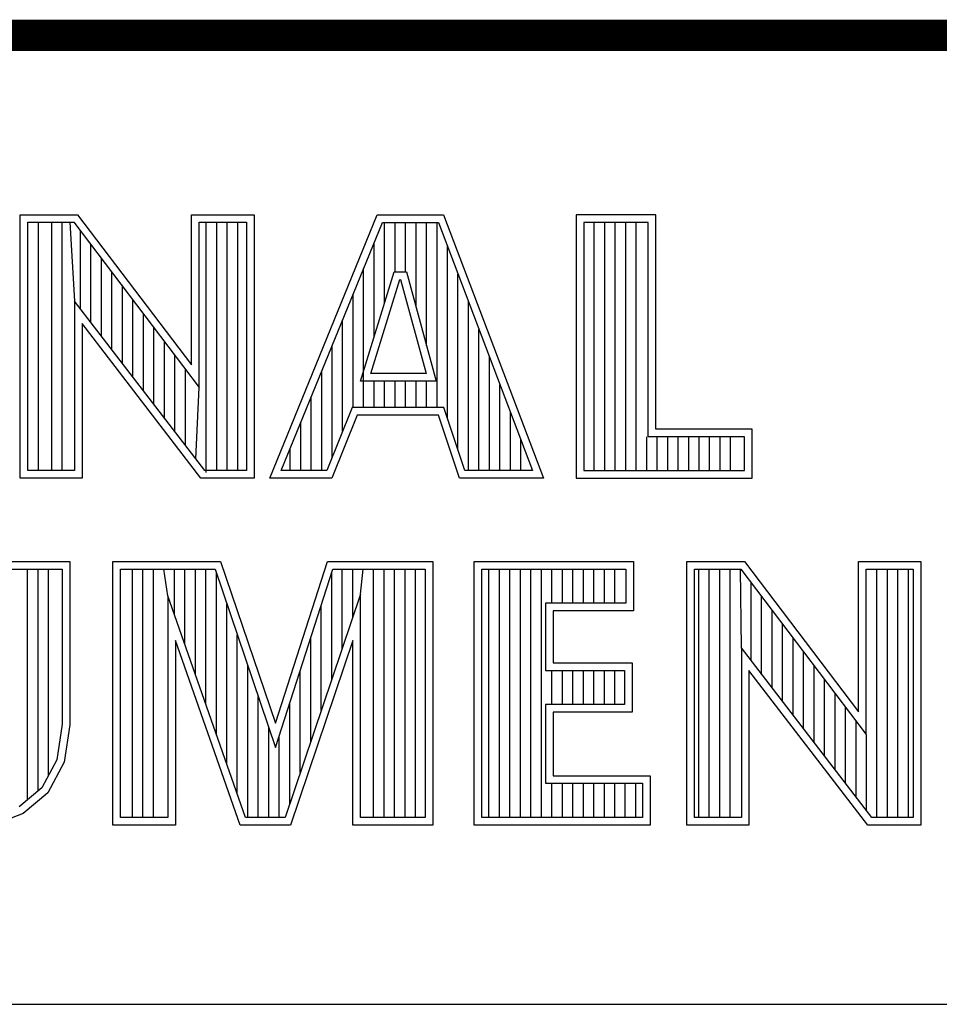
# Model space of a CAD drawing. Header units: inches. Extents: x 0 to 34, y 0 to 22.
# Tile 9 of 13: x 29.872 to 30.461, y 2.38 to 3.01. Entities that reach past the tile are written whole.
import ezdxf

# ---------------------------------------------------------------- set-up
doc = ezdxf.new("R2010")
doc.units = ezdxf.units.IN
doc.header["$LTSCALE"] = 1.87
doc.header["$MEASUREMENT"] = 0
doc.layers.get('0').update_dxf_attribs({"linetype": 'CONTINUOUS'})

msp = doc.modelspace()

# ---------------------------------------------------------------- linework, layer by layer
at = {"color": 2, "linetype": 'CONTINUOUS'}
for p, q in [((28.3793, 3.00033), (33.5093, 3.00033)), ((29.87266, 2.88524), (29.90947, 2.88524)), ((29.87266, 2.71662), (29.87266, 2.88524)), ((29.87754, 2.88035), (29.90705, 2.88035)), ((29.87754, 2.7215), (29.87754, 2.88035)), ((29.88447, 2.7215), (29.88447, 2.88035)), ((29.89289, 2.7215), (29.89289, 2.88035)), ((29.8996, 2.7215), (29.8996, 2.88035)), ((29.90461, 2.88035), (29.90745, 2.82993)), ((29.90705, 2.88035), (29.98726, 2.77463)), ((29.90947, 2.88524), (29.98238, 2.78914)), ((29.98238, 2.88524), (30.02241, 2.88524)), ((29.98238, 2.78914), (29.98238, 2.88524)), ((29.98726, 2.88035), (30.01752, 2.88035)), ((29.98726, 2.77463), (29.98726, 2.88035)), ((29.99186, 2.7202), (29.99186, 2.88035)), ((29.99857, 2.7215), (29.99857, 2.88035)), ((30.00528, 2.7215), (30.00528, 2.88035)), ((30.01199, 2.7215), (30.01199, 2.88035)), ((30.01752, 2.88035), (30.01752, 2.7215)), ((30.02241, 2.88524), (30.02241, 2.71662)), ((30.03241, 2.71669), (30.10125, 2.88513)), ((30.03968, 2.72157), (30.10453, 2.88025)), ((30.10125, 2.88513), (30.14376, 2.88513)), ((30.10453, 2.88025), (30.14039, 2.88025)), ((30.10596, 2.82873), (30.10596, 2.88025)), ((30.11267, 2.84865), (30.11267, 2.88025)), ((30.11938, 2.84865), (30.11938, 2.88025)), ((30.12609, 2.82593), (30.12609, 2.88025)), ((30.1328, 2.80125), (30.1328, 2.88025)), ((30.13952, 2.7618), (30.13952, 2.88025)), ((30.14039, 2.88025), (30.20063, 2.72157)), ((30.14376, 2.88513), (30.2077, 2.71669)), ((30.27954, 2.88513), (30.22867, 2.88513)), ((30.22867, 2.88513), (30.22867, 2.71669)), ((30.27466, 2.88025), (30.23355, 2.88025)), ((30.23355, 2.88025), (30.23355, 2.72157)), ((30.24019, 2.72157), (30.24019, 2.88025)), ((30.2469, 2.72157), (30.2469, 2.88025)), ((30.25361, 2.72157), (30.25361, 2.88025)), ((30.26032, 2.72157), (30.26032, 2.88025)), ((30.26704, 2.72157), (30.26704, 2.88025)), ((30.27466, 2.74318), (30.27466, 2.88025)), ((30.27954, 2.74806), (30.27954, 2.88513)), ((29.91132, 2.82489), (29.91132, 2.87472)), ((30.09925, 2.80702), (30.09925, 2.86732)), ((29.91803, 2.81617), (29.91803, 2.86587)), ((30.14623, 2.75482), (30.14623, 2.86487)), ((29.92474, 2.80744), (29.92474, 2.85703)), ((29.93146, 2.79872), (29.93146, 2.84818)), ((30.09051, 2.77874), (30.11211, 2.84865)), ((30.09253, 2.7618), (30.09253, 2.85089)), ((30.11211, 2.84865), (30.11991, 2.84865)), ((30.11991, 2.84865), (30.13892, 2.77874)), ((30.09712, 2.78362), (30.11571, 2.84377)), ((30.11571, 2.84377), (30.11618, 2.84377)), ((30.11618, 2.84377), (30.13254, 2.78362)), ((30.15294, 2.73488), (30.15294, 2.84719)), ((29.93817, 2.78999), (29.93817, 2.83934)), ((29.99086, 2.7215), (29.90745, 2.82993)), ((29.90745, 2.82993), (29.90745, 2.7215)), ((29.94488, 2.78127), (29.94488, 2.83049)), ((30.08582, 2.7618), (30.08582, 2.83447)), ((30.15965, 2.72157), (30.15965, 2.82951)), ((29.95159, 2.77255), (29.95159, 2.82165)), ((30.07911, 2.74674), (30.07911, 2.81805)), ((29.98845, 2.71662), (29.91233, 2.81558)), ((29.91233, 2.81558), (29.91233, 2.71662)), ((29.9583, 2.76382), (29.9583, 2.8128)), ((30.16636, 2.72157), (30.16636, 2.81183)), ((29.96501, 2.7551), (29.96501, 2.80395)), ((30.0724, 2.73005), (30.0724, 2.80163)), ((29.97172, 2.74637), (29.97172, 2.79511)), ((30.17307, 2.72157), (30.17307, 2.79415)), ((29.97844, 2.73765), (29.97844, 2.78626)), ((30.06569, 2.72157), (30.06569, 2.7852)), ((30.13892, 2.77874), (30.09051, 2.77874)), ((30.13254, 2.78362), (30.09712, 2.78362)), ((30.09925, 2.7618), (30.09925, 2.77874)), ((30.10596, 2.7618), (30.10596, 2.77874)), ((30.11267, 2.7618), (30.11267, 2.77874)), ((30.11938, 2.7618), (30.11938, 2.77874)), ((30.12609, 2.7618), (30.12609, 2.77874)), ((30.1328, 2.7618), (30.1328, 2.77874)), ((29.98515, 2.72892), (29.98726, 2.77463)), ((30.17978, 2.72157), (30.17978, 2.77647)), ((30.05898, 2.72157), (30.05898, 2.76878)), ((30.08516, 2.7618), (30.06899, 2.72157)), ((30.14388, 2.7618), (30.08516, 2.7618)), ((30.15742, 2.72157), (30.14388, 2.7618)), ((30.08846, 2.75692), (30.07229, 2.71669)), ((30.14037, 2.75692), (30.08846, 2.75692)), ((30.15391, 2.71669), (30.14037, 2.75692)), ((30.1865, 2.72157), (30.1865, 2.7588)), ((30.05226, 2.72157), (30.05226, 2.75236)), ((30.34116, 2.74806), (30.27954, 2.74806)), ((30.34116, 2.71669), (30.34116, 2.74806)), ((30.19321, 2.72157), (30.19321, 2.74112)), ((30.27375, 2.72157), (30.27375, 2.74318)), ((30.33627, 2.74318), (30.27466, 2.74318)), ((30.28046, 2.72157), (30.28046, 2.74318)), ((30.28717, 2.72157), (30.28717, 2.74318)), ((30.29388, 2.72157), (30.29388, 2.74318)), ((30.30059, 2.72157), (30.30059, 2.74318)), ((30.30731, 2.72157), (30.30731, 2.74318)), ((30.31402, 2.72157), (30.31402, 2.74318)), ((30.32073, 2.72157), (30.32073, 2.74318)), ((30.32744, 2.72157), (30.32744, 2.74318)), ((30.33627, 2.72157), (30.33627, 2.74318)), ((30.04555, 2.72157), (30.04555, 2.73593)), ((29.91233, 2.71662), (29.87266, 2.71662)), ((29.90745, 2.7215), (29.87754, 2.7215)), ((30.02241, 2.71662), (29.98845, 2.71662)), ((30.01752, 2.7215), (29.99086, 2.7215)), ((30.07229, 2.71669), (30.03241, 2.71669)), ((30.06899, 2.72157), (30.03968, 2.72157)), ((30.2077, 2.71669), (30.15391, 2.71669)), ((30.20063, 2.72157), (30.15742, 2.72157)), ((30.22867, 2.71669), (30.34116, 2.71669)), ((30.23355, 2.72157), (30.33627, 2.72157)), ((29.86103, 2.66323), (29.90452, 2.66323)), ((29.90452, 2.66323), (29.90452, 2.55883)), ((29.93211, 2.66323), (30.00096, 2.66323)), ((29.93211, 2.4947), (29.93211, 2.66323)), ((30.00096, 2.66323), (30.03611, 2.55981)), ((30.03611, 2.55981), (30.06933, 2.66323)), ((30.06933, 2.66323), (30.13674, 2.66323)), ((30.13674, 2.66323), (30.13674, 2.4947)), ((30.16332, 2.66323), (30.26532, 2.66323)), ((30.16332, 2.4947), (30.16332, 2.66323)), ((30.26532, 2.66323), (30.26532, 2.63176)), ((30.29952, 2.66331), (30.33633, 2.66331)), ((30.29952, 2.4947), (30.29952, 2.66331)), ((30.33633, 2.66331), (30.40924, 2.56722)), ((30.40924, 2.66331), (30.44927, 2.66331)), ((30.40924, 2.56722), (30.40924, 2.66331)), ((30.44927, 2.66331), (30.44927, 2.4947)), ((29.86591, 2.65835), (29.89964, 2.65835)), ((29.87748, 2.51081), (29.87748, 2.65835)), ((29.88419, 2.51643), (29.88419, 2.65835)), ((29.89091, 2.52653), (29.89091, 2.65835)), ((29.89964, 2.65835), (29.89964, 2.55921)), ((29.93699, 2.65835), (29.99746, 2.65835)), ((29.93699, 2.49958), (29.93699, 2.65835)), ((29.9446, 2.49958), (29.9446, 2.65835)), ((29.95131, 2.49958), (29.95131, 2.65835)), ((29.95802, 2.49958), (29.95802, 2.65835)), ((29.96719, 2.64142), (29.96473, 2.65835)), ((29.97145, 2.62929), (29.97145, 2.65835)), ((29.97816, 2.61015), (29.97816, 2.65835)), ((29.98487, 2.59102), (29.98487, 2.65835)), ((29.99158, 2.57188), (29.99158, 2.65835)), ((29.99746, 2.65835), (30.03624, 2.54426)), ((29.99829, 2.55275), (29.99829, 2.65592)), ((30.03624, 2.54426), (30.07289, 2.65835)), ((30.07212, 2.58785), (30.07212, 2.65595)), ((30.07289, 2.65835), (30.13186, 2.65835)), ((30.07883, 2.60768), (30.07883, 2.65835)), ((30.08554, 2.62751), (30.08554, 2.65835)), ((30.09058, 2.64239), (30.09225, 2.65835)), ((30.09897, 2.49958), (30.09897, 2.65835)), ((30.10568, 2.49958), (30.10568, 2.65835)), ((30.11239, 2.49958), (30.11239, 2.65835)), ((30.1191, 2.49958), (30.1191, 2.65835)), ((30.12581, 2.49958), (30.12581, 2.65835)), ((30.13186, 2.65835), (30.13186, 2.49958)), ((30.16821, 2.65835), (30.26044, 2.65835)), ((30.16821, 2.49958), (30.16821, 2.65835)), ((30.17279, 2.49958), (30.17279, 2.65835)), ((30.17951, 2.49958), (30.17951, 2.65835)), ((30.18622, 2.49958), (30.18622, 2.65835)), ((30.19293, 2.49958), (30.19293, 2.65835)), ((30.19964, 2.49958), (30.19964, 2.65835)), ((30.20635, 2.49958), (30.20635, 2.65835)), ((30.21306, 2.63664), (30.21306, 2.65835)), ((30.21977, 2.63664), (30.21977, 2.65835)), ((30.22649, 2.63664), (30.22649, 2.65835)), ((30.2332, 2.63664), (30.2332, 2.65835)), ((30.23991, 2.63664), (30.23991, 2.65835)), ((30.24662, 2.63664), (30.24662, 2.65835)), ((30.25333, 2.63664), (30.25333, 2.65835)), ((30.26044, 2.65835), (30.26044, 2.63664)), ((30.3044, 2.65843), (30.33391, 2.65843)), ((30.3044, 2.49958), (30.3044, 2.65843)), ((30.30703, 2.49958), (30.30703, 2.65843)), ((30.31374, 2.49958), (30.31374, 2.65843)), ((30.32045, 2.49958), (30.32045, 2.65843)), ((30.32716, 2.49958), (30.32716, 2.65843)), ((30.33431, 2.608), (30.33387, 2.65843)), ((30.33391, 2.65843), (30.41412, 2.55271)), ((30.41412, 2.65843), (30.44438, 2.65843)), ((30.41412, 2.55271), (30.41412, 2.65843)), ((30.42112, 2.49958), (30.42112, 2.65843)), ((30.42784, 2.49958), (30.42784, 2.65843)), ((30.43455, 2.49958), (30.43455, 2.65843)), ((30.44126, 2.49958), (30.44126, 2.65843)), ((30.44438, 2.65843), (30.44438, 2.49958)), ((30.34058, 2.59985), (30.34058, 2.64963)), ((30.01694, 2.49958), (29.96719, 2.64142)), ((29.96719, 2.64142), (29.96719, 2.49958)), ((30.09058, 2.64239), (30.04224, 2.49958)), ((30.09058, 2.49958), (30.09058, 2.64239)), ((30.3473, 2.59112), (30.3473, 2.64078)), ((30.005, 2.53361), (30.005, 2.63617)), ((30.06541, 2.56803), (30.06541, 2.63506)), ((30.26044, 2.63664), (30.20896, 2.63664)), ((30.20896, 2.63664), (30.20896, 2.59364)), ((30.26532, 2.63176), (30.21384, 2.63176)), ((30.21384, 2.63176), (30.21384, 2.59852)), ((30.35401, 2.5824), (30.35401, 2.63194)), ((30.36072, 2.57367), (30.36072, 2.62309)), ((30.01171, 2.51448), (30.01171, 2.61642)), ((30.01348, 2.4947), (29.97207, 2.61275)), ((29.97207, 2.61275), (29.97207, 2.4947)), ((30.0857, 2.61275), (30.04574, 2.4947)), ((30.0587, 2.5482), (30.0587, 2.61417)), ((30.0857, 2.4947), (30.0857, 2.61275)), ((30.36743, 2.56495), (30.36743, 2.61425)), ((30.41772, 2.49958), (30.33431, 2.608)), ((30.33431, 2.608), (30.33431, 2.49958)), ((30.37414, 2.55622), (30.37414, 2.6054)), ((30.01843, 2.49958), (30.01843, 2.59667)), ((30.21384, 2.59852), (30.26436, 2.59852)), ((30.26436, 2.59852), (30.26436, 2.56688)), ((30.38085, 2.5475), (30.38085, 2.59655)), ((30.05198, 2.52838), (30.05198, 2.59327)), ((30.20896, 2.59364), (30.25948, 2.59364)), ((30.21306, 2.57176), (30.21306, 2.59364)), ((30.21977, 2.57176), (30.21977, 2.59364)), ((30.22649, 2.57176), (30.22649, 2.59364)), ((30.2332, 2.57176), (30.2332, 2.59364)), ((30.23991, 2.57176), (30.23991, 2.59364)), ((30.24662, 2.57176), (30.24662, 2.59364)), ((30.25333, 2.57176), (30.25333, 2.59364)), ((30.25948, 2.59364), (30.25948, 2.57176)), ((30.41531, 2.4947), (30.33919, 2.59365)), ((30.33919, 2.59365), (30.33919, 2.4947)), ((30.38757, 2.53877), (30.38757, 2.58771)), ((30.02514, 2.49958), (30.02514, 2.57693)), ((30.39428, 2.53005), (30.39428, 2.57886)), ((30.04527, 2.50855), (30.04527, 2.57238)), ((30.25948, 2.57176), (30.20896, 2.57176)), ((30.20896, 2.57176), (30.20896, 2.52141)), ((30.26436, 2.56688), (30.21384, 2.56688)), ((30.21384, 2.56688), (30.21384, 2.52629)), ((30.40099, 2.52133), (30.40099, 2.57002)), ((29.89964, 2.55921), (29.89614, 2.53644)), ((29.90452, 2.55883), (29.90084, 2.53488)), ((30.4077, 2.5126), (30.4077, 2.56117)), ((30.03185, 2.49958), (30.03185, 2.55718)), ((30.41441, 2.50388), (30.41441, 2.55232)), ((30.03856, 2.49958), (30.03856, 2.55149)), ((29.89614, 2.53644), (29.88665, 2.51848)), ((29.90084, 2.53488), (29.89052, 2.51535)), ((30.20896, 2.52141), (30.27099, 2.52141)), ((30.21306, 2.49958), (30.21306, 2.52141)), ((30.21384, 2.52629), (30.27587, 2.52629)), ((30.21977, 2.49958), (30.21977, 2.52141)), ((30.22649, 2.49958), (30.22649, 2.52141)), ((30.2332, 2.49958), (30.2332, 2.52141)), ((30.23991, 2.49958), (30.23991, 2.52141)), ((30.24662, 2.49958), (30.24662, 2.52141)), ((30.25333, 2.49958), (30.25333, 2.52141)), ((30.26004, 2.49958), (30.26004, 2.52141)), ((30.26676, 2.49958), (30.26676, 2.52141)), ((30.27099, 2.52141), (30.27099, 2.49958)), ((30.27587, 2.52629), (30.27587, 2.4947)), ((29.88665, 2.51848), (29.87216, 2.50635)), ((29.89052, 2.51535), (29.87466, 2.50209)), ((29.87466, 2.50209), (29.8555, 2.49472)), ((29.96719, 2.49958), (29.93699, 2.49958)), ((30.04224, 2.49958), (30.01694, 2.49958)), ((30.13186, 2.49958), (30.09058, 2.49958)), ((30.27099, 2.49958), (30.16821, 2.49958)), ((30.33431, 2.49958), (30.3044, 2.49958)), ((30.44438, 2.49958), (30.41772, 2.49958)), ((29.97207, 2.4947), (29.93211, 2.4947)), ((30.04574, 2.4947), (30.01348, 2.4947)), ((30.13674, 2.4947), (30.0857, 2.4947)), ((30.27587, 2.4947), (30.16332, 2.4947)), ((30.33919, 2.4947), (30.29952, 2.4947)), ((30.44927, 2.4947), (30.41531, 2.4947)), ((28.72307, 2.38), (33.50002, 2.38))]:
    msp.add_line(p, q, dxfattribs=at)
at = {"color": 7, "linetype": 'CONTINUOUS', "const_width": 0.02}
msp.add_lwpolyline([(25.58002, 3), (33.50002, 3)], dxfattribs=at)

doc.saveas('drawing.dxf')
